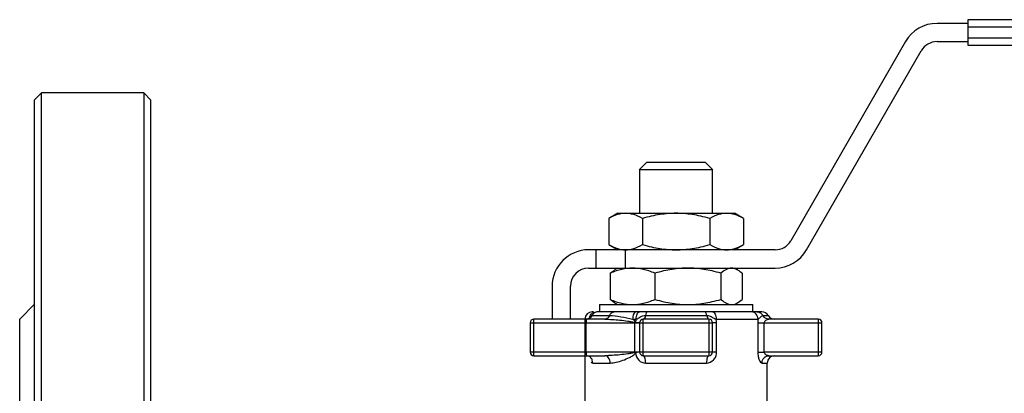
# Model space of a CAD drawing. Header units: millimetres. Extents: x -90 to 160, y -70 to 80.
# Tile 4 of 5: x -90 to 45, y 29 to 80. Entities that reach past the tile are written whole.
import ezdxf

# ---------------------------------------------------------------- set-up
doc = ezdxf.new("R2010")
doc.units = ezdxf.units.MM

msp = doc.modelspace()

# ---------------------------------------------------------------- linework, layer by layer
at = {"color": 7, "linetype": 'Continuous', "lineweight": 25}
for p, q in [((159, 80), (40, 80)), ((40, 80), (40, 76.5)), ((40, 79.5), (35.78, 79.5)), ((160, 79), (40, 79)), ((31.45, 77), (15.72, 49.75)), ((35.78, 77), (40, 77)), ((40, 77.5), (160, 77.5)), ((17.89, 48.5), (33.62, 75.75)), ((40, 76.5), (159, 76.5)), ((-87, 70), (-88, 69)), ((-88, 69), (-88, -69)), ((-73, 70), (-87, 70)), ((-87, -70), (-87, 70)), ((-72, 69), (-73, 70)), ((-73, 70), (-73, -70)), ((-72, -69), (-72, 69)), ((-4, 60.5), (-5, 59.5)), ((-5, 59.5), (-5, 53.5)), ((-5, 59.5), (5, 59.5)), ((-4, 60.5), (4, 60.5)), ((5, 59.5), (4, 60.5)), ((5, 53.5), (5, 59.5)), ((-8, 53.5), (-9.24, 52.79)), ((-9.24, 52.79), (-9.24, 49.21)), ((-8, 53.5), (8, 53.5)), ((-4.62, 52.79), (-4.62, 49.21)), ((4.62, 52.79), (4.62, 49.21)), ((9.24, 52.79), (8, 53.5)), ((9.24, 52.79), (9.24, 49.21)), ((-9.24, 49.21), (-8, 48.5)), ((8, 48.5), (9.24, 49.21)), ((13.56, 48.5), (-12, 48.5)), ((-11, 48.5), (-11, 46)), ((-7, 48.5), (-7, 46)), ((-12, 46), (13.56, 46)), ((-8, 46), (-8.45, 45.74)), ((8.45, 45.74), (8, 46)), ((-9.05, 45.29), (-8.43, 45.71)), ((-9.05, 45.29), (-9.05, 41.71)), ((-2.91, 45.29), (-2.91, 41.71)), ((6.14, 45.29), (6.14, 41.71)), ((9.05, 45.29), (9.05, 41.71)), ((-17, 43.5), (-17, 39)), ((-14.5, 39), (-14.5, 43.5)), ((-88, 41), (-90, 39)), ((-10.5, 41), (-10.5, 40)), ((-10.5, 41), (10.5, 41)), ((-8.43, 41.26), (-9.05, 41.71)), ((-8.43, 41.25), (-8, 41)), ((8, 41), (8.43, 41.25)), ((8.43, 41.26), (9.05, 41.71)), ((10.5, 40), (10.5, 41)), ((-11.54, 39.5), (-9.14, 39.5)), ((-11.34, 40), (-11.5, 40)), ((-8.51, 40), (-10.75, 40)), ((-5.04, 40), (-5.49, 40)), ((-4.21, 39.5), (4.21, 39.5)), ((3.92, 40), (-3.92, 40)), ((10.34, 40), (5.04, 40)), ((11.77, 40), (11.09, 40)), ((-90, -39), (-90, 39)), ((-20, 38.5), (-5.7, 38.5)), ((-20, 38.5), (-20, 34.5)), ((-9.76, 39), (-19.5, 39)), ((-19.5, 34), (-19.5, 39)), ((-12.5, 39.01), (-12.5, 39)), ((-12.5, 39), (-12.5, 34)), ((-12.35, 34.5), (-12.35, 38.5)), ((-5.96, 39), (-5.48, 39)), ((-5.7, 38.5), (-5.7, 34.5)), ((-5, 38.5), (5, 38.5)), ((-5, 38.5), (-5, 34.5)), ((-4.5, 34), (-4.5, 39)), ((4.5, 39), (-4.5, 39)), ((4.5, 39), (4.5, 34)), ((5, 34.5), (5, 38.5)), ((5.56, 34.5), (5.56, 38.5)), ((11.2, 38.5), (11.2, 34.5)), ((12.09, 34.5), (12.09, 38.5)), ((12.09, 38.5), (20, 38.5)), ((19.5, 39), (12.73, 39)), ((19.5, 39), (19.5, 34)), ((20, 34.5), (20, 38.5)), ((-5.7, 34.5), (-20, 34.5)), ((-19.5, 34), (-9.76, 34)), ((-12.5, 34), (-12.5, 25.5)), ((-11.98, 33.92), (-12.33, 34)), ((5, 34.5), (-5, 34.5)), ((-4.5, 34), (4.5, 34)), ((20, 34.5), (12.09, 34.5)), ((12.73, 34), (19.5, 34)), ((-11.42, 33), (-9.04, 33)), ((-4.17, 33), (4.17, 33)), ((12.5, 25.5), (12.5, 33))]:
    msp.add_line(p, q, dxfattribs=at)
at = {"color": 1, "linetype": 'Continuous', "lineweight": 25}
for p, q in [((11.91, 39.5), (12.63, 39.5)), ((11.79, 33), (12.5, 33))]:
    msp.add_line(p, q, dxfattribs=at)
at = {"color": 7, "linetype": 'Continuous', "lineweight": 25, "flags": 128}
for points in [[(-12.2, 39), (-12.23, 38.99), (-12.26, 38.96), (-12.28, 38.92), (-12.31, 38.85), (-12.33, 38.78), (-12.34, 38.69), (-12.35, 38.6), (-12.35, 38.5)], [(-12.35, 34.5), (-12.35, 34.4), (-12.34, 34.31), (-12.33, 34.22), (-12.31, 34.15), (-12.28, 34.08), (-12.26, 34.04), (-12.23, 34.01), (-12.2, 34)]]:
    msp.add_lwpolyline(points, dxfattribs=at)
at = {"color": 7, "linetype": 'Continuous', "lineweight": 25}
for centre, radius, start, end in [((35.78, 74.5), 5, 90, 150), ((35.78, 74.5), 2.5, 90, 150), ((13.56, 51), 2.5, 270, 330), ((-12, 43.5), 5, 90, 180), ((13.56, 51), 5, 270, 330), ((-12, 43.5), 2.5, 90, 180), ((-11.5, 39), 1, 90, 179.2757), ((11.77, 39), 1, 30, 90), ((13.5, 40), 1, 210, 270), ((-19.5, 38.5), 0.5, 90, 180), ((-4.5, 38.5), 0.5, 90, 180), ((4.5, 38.5), 0.5, 0, 90), ((19.5, 38.5), 0.5, 0, 90), ((-19.5, 34.5), 0.5, 180, 270), ((-4.5, 34.5), 0.5, 180, 270), ((4.5, 34.5), 0.5, 270, 0), ((13.5, 33), 1, 90, 180), ((19.5, 34.5), 0.5, 270, 0)]:
    msp.add_arc(centre, radius, start, end, dxfattribs=at)
for points, knots in [([(-6.93, 53.5), (-7.28, 53.5), (-7.65, 53.44), (-8.42, 53.21), (-8.82, 53.03), (-9.24, 52.79)], [0, 0, 0, 0, 0.5, 0.5, 1, 1, 1, 1]), ([(-4.62, 52.79), (-5.05, 53.03), (-5.44, 53.21), (-6.19, 53.44), (-6.56, 53.5), (-6.93, 53.5)], [0, 0, 0, 0, 0.5, 0.5, 1, 1, 1, 1]), ([(0, 53.5), (-0.71, 53.5), (-1.45, 53.44), (-2.99, 53.21), (-3.79, 53.03), (-4.62, 52.79)], [0, 0, 0, 0, 0.5, 0.5, 1, 1, 1, 1]), ([(4.62, 52.79), (3.76, 53.03), (2.98, 53.21), (1.47, 53.44), (0.74, 53.5), (0, 53.5)], [0, 0, 0, 0, 0.5, 0.5, 1, 1, 1, 1]), ([(6.93, 53.5), (6.57, 53.5), (6.2, 53.44), (5.43, 53.21), (5.03, 53.03), (4.62, 52.79)], [0, 0, 0, 0, 0.5, 0.5, 1, 1, 1, 1]), ([(9.24, 52.79), (8.81, 53.03), (8.42, 53.21), (7.66, 53.44), (7.3, 53.5), (6.93, 53.5)], [0, 0, 0, 0, 0.5, 0.5, 1, 1, 1, 1]), ([(-9.24, 49.21), (-8.81, 48.97), (-8.42, 48.79), (-7.66, 48.56), (-7.3, 48.5), (-6.93, 48.5)], [0, 0, 0, 0, 0.5, 0.5, 1, 1, 1, 1]), ([(-6.93, 48.5), (-6.57, 48.5), (-6.2, 48.56), (-5.43, 48.79), (-5.03, 48.97), (-4.62, 49.21)], [0, 0, 0, 0, 0.5, 0.5, 1, 1, 1, 1]), ([(-4.62, 49.21), (-3.76, 48.97), (-2.98, 48.79), (-1.47, 48.56), (-0.74, 48.5), (0, 48.5)], [0, 0, 0, 0, 0.5, 0.5, 1, 1, 1, 1]), ([(0, 48.5), (0.71, 48.5), (1.45, 48.56), (2.99, 48.79), (3.79, 48.97), (4.62, 49.21)], [0, 0, 0, 0, 0.5, 0.5, 1, 1, 1, 1]), ([(4.62, 49.21), (5.05, 48.97), (5.44, 48.79), (6.19, 48.56), (6.56, 48.5), (6.93, 48.5)], [0, 0, 0, 0, 0.5, 0.5, 1, 1, 1, 1]), ([(6.93, 48.5), (7.28, 48.5), (7.65, 48.56), (8.42, 48.79), (8.82, 48.97), (9.24, 49.21)], [0, 0, 0, 0, 0.5, 0.5, 1, 1, 1, 1]), ([(-5.98, 46), (-6.45, 46), (-6.94, 45.94), (-7.96, 45.71), (-8.5, 45.53), (-9.05, 45.29)], [0, 0, 0, 0, 0.5, 0.5, 1, 1, 1, 1]), ([(-2.91, 45.29), (-3.48, 45.53), (-4, 45.71), (-5, 45.94), (-5.48, 46), (-5.98, 46)], [0, 0, 0, 0, 0.5, 0.5, 1, 1, 1, 1]), ([(1.62, 46), (0.92, 46), (0.2, 45.94), (-1.31, 45.71), (-2.09, 45.53), (-2.91, 45.29)], [0, 0, 0, 0, 0.5, 0.5, 1, 1, 1, 1]), ([(6.14, 45.29), (5.33, 45.52), (4.55, 45.71), (3.04, 45.94), (2.31, 46), (1.62, 46)], [0, 0, 0, 0, 0.5, 0.5, 1, 1, 1, 1]), ([(7.59, 46), (7.37, 46), (7.14, 45.94), (6.65, 45.71), (6.4, 45.53), (6.14, 45.29)], [0, 0, 0, 0, 0.5, 0.5, 1, 1, 1, 1]), ([(9.05, 45.29), (8.78, 45.53), (8.53, 45.71), (8.06, 45.94), (7.83, 46), (7.59, 46)], [0, 0, 0, 0, 0.5, 0.5, 1, 1, 1, 1]), ([(-9.05, 41.71), (-8.48, 41.47), (-7.96, 41.29), (-6.95, 41.06), (-6.47, 41), (-5.98, 41)], [0, 0, 0, 0, 0.5, 0.5, 1, 1, 1, 1]), ([(-5.98, 41), (-5.51, 41), (-5.01, 41.06), (-3.99, 41.29), (-3.46, 41.47), (-2.91, 41.71)], [0, 0, 0, 0, 0.5, 0.5, 1, 1, 1, 1]), ([(-2.91, 41.71), (-2.07, 41.47), (-1.3, 41.29), (0.18, 41.06), (0.89, 41), (1.62, 41)], [0, 0, 0, 0, 0.5, 0.5, 1, 1, 1, 1]), ([(1.62, 41), (2.31, 41), (3.04, 41.06), (4.55, 41.29), (5.33, 41.48), (6.14, 41.71)], [0, 0, 0, 0, 0.5, 0.5, 1, 1, 1, 1]), ([(6.14, 41.71), (6.41, 41.47), (6.66, 41.29), (7.13, 41.06), (7.36, 41), (7.59, 41)], [0, 0, 0, 0, 0.5, 0.5, 1, 1, 1, 1]), ([(-11.91, 39), (-11.91, 39.26), (-11.81, 39.52), (-11.46, 39.89), (-11.21, 40), (-10.96, 40)], [0, 0, 0, 0, 0.5, 0.5, 1, 1, 1, 1]), ([(-10.75, 40), (-10.91, 40), (-11.07, 39.95), (-11.34, 39.78), (-11.46, 39.65), (-11.54, 39.5)], [0, 0, 0, 0, 0.5, 0.5, 1, 1, 1, 1]), ([(-9.14, 39.5), (-9.2, 39.35), (-9.29, 39.22), (-9.51, 39.05), (-9.64, 39), (-9.76, 39)], [0, 0, 0, 0, 0.5, 0.5, 1, 1, 1, 1]), ([(-9.14, 39.5), (-9.08, 39.65), (-8.98, 39.78), (-8.76, 39.95), (-8.64, 40), (-8.51, 40)], [0, 0, 0, 0, 0.5, 0.5, 1, 1, 1, 1]), ([(-9.14, 39.5), (-8.64, 39.5), (-8.11, 39.43), (-7.02, 39.25), (-6.46, 39.14), (-5.96, 39)], [0, 0, 0, 0, 0.5, 0.5, 1, 1, 1, 1]), ([(-5.49, 40), (-5.75, 40), (-6.02, 40), (-6.55, 40), (-6.82, 40), (-7.33, 40), (-7.59, 40), (-7.95, 40), (-8.07, 40), (-8.3, 40), (-8.41, 40), (-8.51, 40)], [0, 0, 0, 0, 0.25, 0.25, 0.5, 0.5, 0.75, 0.75, 0.875, 0.875, 1, 1, 1, 1]), ([(-5.49, 40), (-5.61, 40), (-5.74, 39.89), (-5.91, 39.52), (-5.96, 39.26), (-5.96, 39)], [0, 0, 0, 0, 0.5, 0.5, 1, 1, 1, 1]), ([(-5.48, 39), (-5.48, 39.26), (-5.43, 39.52), (-5.27, 39.89), (-5.15, 40), (-5.04, 40)], [0, 0, 0, 0, 0.5, 0.5, 1, 1, 1, 1]), ([(-5.48, 39), (-5.42, 39.02), (-5.36, 39.04), (-5.24, 39.1), (-5.17, 39.14), (-5.01, 39.24), (-4.92, 39.3), (-4.72, 39.4), (-4.64, 39.43), (-4.44, 39.48), (-4.33, 39.5), (-4.21, 39.5)], [0, 0, 0, 0, 0.25, 0.25, 0.5, 0.5, 0.75, 0.75, 0.875, 0.875, 1, 1, 1, 1]), ([(-3.92, 40), (-3.98, 40), (-4.03, 40), (-4.12, 40), (-4.17, 40), (-4.3, 40), (-4.39, 40), (-4.65, 40), (-4.84, 40), (-5.04, 40)], [0, 0, 0, 0, 0.125, 0.125, 0.25, 0.25, 0.5, 0.5, 1, 1, 1, 1]), ([(-4.21, 39.5), (-4.24, 39.35), (-4.28, 39.22), (-4.38, 39.05), (-4.44, 39), (-4.5, 39)], [0, 0, 0, 0, 0.5, 0.5, 1, 1, 1, 1]), ([(-3.92, 40), (-3.98, 40), (-4.04, 39.95), (-4.14, 39.78), (-4.18, 39.65), (-4.21, 39.5)], [0, 0, 0, 0, 0.5, 0.5, 1, 1, 1, 1]), ([(4.21, 39.5), (4.18, 39.65), (4.14, 39.78), (4.04, 39.95), (3.98, 40), (3.92, 40)], [0, 0, 0, 0, 0.5, 0.5, 1, 1, 1, 1]), ([(5.04, 40), (4.94, 40), (4.84, 40), (4.65, 40), (4.56, 40), (4.39, 40), (4.3, 40), (4.12, 40), (4.03, 40), (3.92, 40)], [0, 0, 0, 0, 0.25, 0.25, 0.5, 0.5, 0.75, 0.75, 1, 1, 1, 1]), ([(4.21, 39.5), (4.24, 39.35), (4.28, 39.22), (4.38, 39.05), (4.44, 39), (4.5, 39)], [0, 0, 0, 0, 0.5, 0.5, 1, 1, 1, 1]), ([(4.21, 39.5), (4.33, 39.5), (4.44, 39.48), (4.64, 39.43), (4.72, 39.4), (4.92, 39.3), (5.01, 39.24), (5.17, 39.14), (5.24, 39.1), (5.36, 39.04), (5.42, 39.02), (5.48, 39)], [0, 0, 0, 0, 0.125, 0.125, 0.25, 0.25, 0.5, 0.5, 0.75, 0.75, 1, 1, 1, 1]), ([(5.04, 40), (5.15, 40), (5.27, 39.89), (5.43, 39.52), (5.48, 39.26), (5.48, 39)], [0, 0, 0, 0, 0.5, 0.5, 1, 1, 1, 1]), ([(11.24, 39), (11.24, 39.26), (11.14, 39.52), (10.81, 39.89), (10.57, 40), (10.34, 40)], [0, 0, 0, 0, 0.5, 0.5, 1, 1, 1, 1]), ([(11.09, 40), (11.07, 40), (11.05, 40), (10.99, 40), (10.96, 40), (10.85, 40), (10.78, 40), (10.64, 40), (10.57, 40), (10.44, 40), (10.39, 40), (10.34, 40)], [0, 0, 0, 0, 0.125, 0.125, 0.25, 0.25, 0.5, 0.5, 0.75, 0.75, 1, 1, 1, 1]), ([(11.09, 40), (11.26, 40), (11.42, 39.95), (11.71, 39.78), (11.83, 39.65), (11.91, 39.5)], [0, 0, 0, 0, 0.5, 0.5, 1, 1, 1, 1]), ([(11.24, 39), (11.26, 39.02), (11.3, 39.04), (11.37, 39.11), (11.42, 39.14), (11.52, 39.24), (11.58, 39.3), (11.7, 39.4), (11.74, 39.43), (11.82, 39.48), (11.87, 39.5), (11.91, 39.5)], [0, 0, 0, 0, 0.25, 0.25, 0.5, 0.5, 0.75, 0.75, 0.875, 0.875, 1, 1, 1, 1]), ([(12.73, 39), (12.56, 39), (12.4, 39.05), (12.11, 39.22), (11.99, 39.35), (11.91, 39.5)], [0, 0, 0, 0, 0.5, 0.5, 1, 1, 1, 1]), ([(-11.98, 39.08), (-12.02, 39.07), (-12.13, 39.01), (-12.25, 39), (-12.33, 39)], [0, 0, 0, 0, 0.333333, 1, 1, 1, 1]), ([(-9.76, 39), (-9.1, 39), (-8.41, 38.95), (-7.34, 38.84), (-6.98, 38.8), (-6.45, 38.72), (-6.28, 38.69), (-6.03, 38.64), (-5.94, 38.62), (-5.79, 38.58), (-5.72, 38.55), (-5.7, 38.52)], [0, 0, 0, 0, 0.5, 0.5, 0.75, 0.75, 0.875, 0.875, 0.9375, 0.9375, 1, 1, 1, 1]), ([(-5.55, 38.56), (-5.58, 38.67), (-5.65, 38.75), (-5.8, 38.89), (-5.88, 38.95), (-5.96, 39)], [0, 0, 0, 0, 0.5, 0.5, 1, 1, 1, 1]), ([(-5.7, 38.52), (-5.66, 38.52), (-5.6, 38.52), (-5.51, 38.51), (-5.44, 38.51), (-5.37, 38.51), (-5.31, 38.51), (-5.27, 38.51), (-5.23, 38.51), (-5.17, 38.51), (-5.1, 38.51), (-5.05, 38.51), (-5.03, 38.51), (-5.01, 38.52), (-5, 38.52), (-5, 38.52), (-5, 38.52), (-5, 38.52), (-5, 38.52)], [0, 0, 0, 0, 0.082424, 0.159161, 0.230209, 0.295566, 0.355231, 0.409204, 0.457485, 0.500073, 0.647816, 0.749889, 0.821446, 0.8749, 0.937381, 0.968853, 0.9839, 1, 1, 1, 1]), ([(-5, 38.5), (-5, 38.5), (-5.07, 38.5), (-5.32, 38.5), (-5.5, 38.5), (-5.7, 38.5)], [0, 0, 0, 0, 0.5, 0.5, 1, 1, 1, 1]), ([(-5.55, 38.56), (-5.39, 38.55), (-5.25, 38.54), (-5.05, 38.53), (-5, 38.52), (-5, 38.52)], [0, 0, 0, 0, 0.5, 0.5, 1, 1, 1, 1]), ([(5.56, 38.5), (5.39, 38.5), (5.25, 38.5), (5.05, 38.5), (5, 38.5), (5, 38.5)], [0, 0, 0, 0, 0.5, 0.5, 1, 1, 1, 1]), ([(5.48, 39), (6.09, 39), (6.68, 39), (7.81, 39), (8.35, 39), (9.33, 39), (9.78, 39), (10.59, 39), (10.94, 39), (11.24, 39)], [0, 0, 0, 0, 0.25, 0.25, 0.5, 0.5, 0.75, 0.75, 1, 1, 1, 1]), ([(11.2, 38.5), (11.28, 38.5), (11.41, 38.5), (11.72, 38.5), (11.91, 38.5), (12.09, 38.5)], [0, 0, 0, 0, 0.5, 0.5, 1, 1, 1, 1]), ([(12.09, 38.5), (12.09, 38.57), (12.12, 38.64), (12.19, 38.76), (12.25, 38.81), (12.44, 38.95), (12.59, 39), (12.73, 39)], [0, 0, 0, 0, 0.25, 0.25, 0.5, 0.5, 1, 1, 1, 1]), ([(-5.7, 34.48), (-5.72, 34.45), (-5.79, 34.42), (-5.94, 34.38), (-6.03, 34.36), (-6.28, 34.31), (-6.45, 34.28), (-6.99, 34.2), (-7.34, 34.16), (-8.4, 34.05), (-9.1, 34), (-9.76, 34)], [0, 0, 0, 0, 0.0625, 0.0625, 0.125, 0.125, 0.25, 0.25, 0.5, 0.5, 1, 1, 1, 1]), ([(-9.04, 33), (-9.04, 33.26), (-9.12, 33.52), (-9.39, 33.89), (-9.58, 34), (-9.76, 34)], [0, 0, 0, 0, 0.5, 0.5, 1, 1, 1, 1]), ([(-9.04, 33), (-8.5, 33), (-7.92, 33.15), (-7.01, 33.48), (-6.7, 33.61), (-6.23, 33.84), (-6.07, 33.93), (-5.85, 34.08), (-5.78, 34.13), (-5.64, 34.26), (-5.58, 34.34), (-5.55, 34.44)], [0, 0, 0, 0, 0.5, 0.5, 0.75, 0.75, 0.875, 0.875, 0.9375, 0.9375, 1, 1, 1, 1]), ([(-5, 34.48), (-5, 34.48), (-5, 34.48), (-5, 34.48), (-5, 34.48), (-5.01, 34.48), (-5.04, 34.49), (-5.1, 34.49), (-5.18, 34.49), (-5.27, 34.49), (-5.37, 34.49), (-5.52, 34.49), (-5.63, 34.48), (-5.7, 34.48)], [0, 0, 0, 0, 0.030963, 0.049001, 0.062562, 0.125148, 0.250157, 0.354855, 0.500107, 0.59019, 0.703549, 0.840163, 1, 1, 1, 1]), ([(-5, 34.48), (-5, 34.48), (-5.05, 34.47), (-5.25, 34.46), (-5.39, 34.45), (-5.55, 34.44)], [0, 0, 0, 0, 0.5, 0.5, 1, 1, 1, 1]), ([(-5.55, 34.44), (-5.54, 34.04), (-5.37, 33.66), (-4.86, 33.14), (-4.52, 33), (-4.17, 33)], [0, 0, 0, 0, 0.5, 0.5, 1, 1, 1, 1]), ([(-4.17, 33), (-4.17, 33.26), (-4.2, 33.52), (-4.33, 33.89), (-4.41, 34), (-4.5, 34)], [0, 0, 0, 0, 0.5, 0.5, 1, 1, 1, 1]), ([(4.17, 33), (4.52, 33), (4.87, 33.15), (5.26, 33.56), (5.37, 33.72), (5.52, 34.09), (5.56, 34.3), (5.56, 34.5)], [0, 0, 0, 0, 0.5, 0.5, 0.75, 0.75, 1, 1, 1, 1]), ([(4.5, 34), (4.41, 34), (4.33, 33.89), (4.2, 33.52), (4.17, 33.26), (4.17, 33)], [0, 0, 0, 0, 0.5, 0.5, 1, 1, 1, 1]), ([(5.56, 34.5), (5.39, 34.5), (5.25, 34.5), (5.05, 34.5), (5, 34.5), (5, 34.5)], [0, 0, 0, 0, 0.5, 0.5, 1, 1, 1, 1]), ([(11.2, 34.5), (11.2, 34.3), (11.22, 34.09), (11.29, 33.72), (11.34, 33.56), (11.51, 33.15), (11.66, 33), (11.79, 33)], [0, 0, 0, 0, 0.25, 0.25, 0.5, 0.5, 1, 1, 1, 1]), ([(11.2, 34.5), (11.28, 34.5), (11.41, 34.5), (11.72, 34.5), (11.91, 34.5), (12.09, 34.5)], [0, 0, 0, 0, 0.5, 0.5, 1, 1, 1, 1]), ([(11.79, 33), (11.79, 33.26), (11.89, 33.52), (12.24, 33.89), (12.48, 34), (12.73, 34)], [0, 0, 0, 0, 0.5, 0.5, 1, 1, 1, 1]), ([(12.73, 34), (12.59, 34), (12.44, 34.05), (12.25, 34.19), (12.19, 34.24), (12.12, 34.36), (12.09, 34.43), (12.09, 34.5)], [0, 0, 0, 0, 0.5, 0.5, 0.75, 0.75, 1, 1, 1, 1])]:
    msp.add_open_spline(points, degree=3, knots=knots, dxfattribs=at)
at = {"color": 1, "linetype": 'Continuous', "lineweight": 25}
for points, knots in [([(-11.54, 39.5), (-11.58, 39.43), (-11.67, 39.29), (-11.83, 39.14), (-11.95, 39.1), (-11.98, 39.08)], [0, 0, 0, 0, 0.4, 0.8, 1, 1, 1, 1]), ([(-11.87, 39.08), (-11.86, 39.11), (-11.81, 39.19), (-11.77, 39.36), (-11.67, 39.48), (-11.58, 39.49), (-11.54, 39.5)], [0, 0, 0, 0, 0.198621, 0.504524, 0.733815, 1, 1, 1, 1]), ([(-11.42, 33), (-11.43, 33.13), (-11.46, 33.4), (-11.67, 33.71), (-11.86, 33.9), (-11.98, 33.92), (-11.98, 33.92)], [0, 0, 0, 0, 0.333294, 0.666588, 0.999881, 1, 1, 1, 1])]:
    msp.add_open_spline(points, degree=3, knots=knots, dxfattribs=at)
at = {"color": 7, "linetype": 'Continuous', "lineweight": 25}
for points in [[(-5.55, 38.56), (-5.6, 38.55), (-5.65, 38.53), (-5.7, 38.52)], [(-5.7, 38.52), (-5.7, 38.51), (-5.7, 38.51), (-5.7, 38.5)], [(-5.48, 39), (-5.52, 38.86), (-5.55, 38.71), (-5.55, 38.56)], [(5.56, 38.5), (5.56, 38.67), (5.53, 38.84), (5.48, 39)], [(11.24, 39), (11.21, 38.84), (11.2, 38.67), (11.2, 38.5)], [(-5.7, 34.5), (-5.7, 34.49), (-5.7, 34.49), (-5.7, 34.48)], [(-5, 34.5), (-5, 34.5), (-5.14, 34.5), (-5.5, 34.5), (-5.7, 34.5)], [(-5.7, 34.48), (-5.65, 34.47), (-5.6, 34.45), (-5.55, 34.44)]]:
    msp.add_open_spline(points, degree=3, dxfattribs=at)
at = {"color": 1, "linetype": 'Continuous', "lineweight": 25}
msp.add_open_spline([(-11.63, 33.11), (-11.56, 33.04), (-11.49, 33), (-11.42, 33)], degree=3, dxfattribs=at)

doc.saveas('drawing.dxf')
